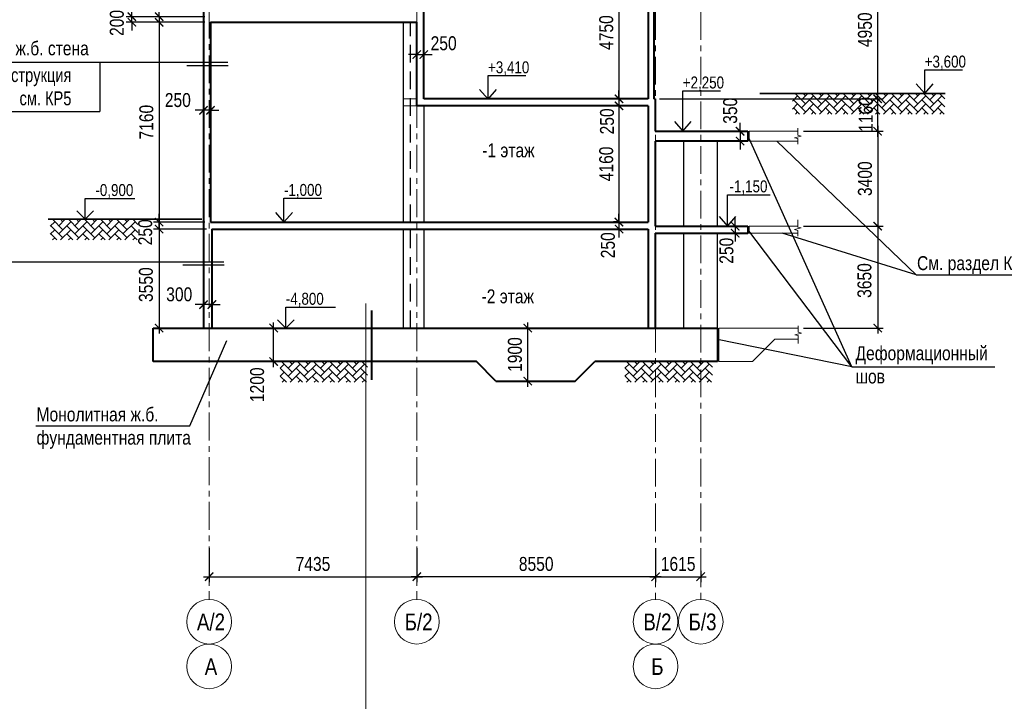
# Model space of a CAD drawing. Header units: millimetres. Extents: x 65947 to 286954, y -29687 to 89113.
# Tile 16 of 25: x 222568 to 257822, y -9991 to 14428. Entities that reach past the tile are written whole.
import ezdxf
from ezdxf.enums import TextEntityAlignment as Align

# ---------------------------------------------------------------- set-up
doc = ezdxf.new("R2010")
doc.units = ezdxf.units.MM
for name, pattern in [('CENTER', [2, 1.25, -0.25, 0.25, -0.25]), ('HIDDEN', [9.525, 6.35, -3.175]), ('Штрихпунктирная', [6.702778, 3.527778, -1.763889, 0, -1.411111])]:
    doc.linetypes.add(name, pattern=pattern)
for name, color, linetype, lineweight in [('-2._План подземной парковки -2 этаж_1_АР-Чертеж-Оси_Осевые размеры.АР_Ном._пера__120', 7, 'Continuous', 0), ('земля', 112, 'Continuous', 35), ('Оси', 7, 'CENTER', 15), ('перекрытия', 5, 'Continuous', 40), ('СК-100-О(си)', 7, 'CENTER', 15), ('СК-110-О-РАЗМЕРЫ', 7, 'Continuous', 15), ('СК-300-Р(азмеры)', 7, 'Continuous', 20), ('СК-400-Т(екст)', 7, 'Continuous', 20), ('СК-600-Ш(триховка', 7, 'Continuous', 5), ('СК-600-Ш(триховка)', 250, 'Continuous', 13), ('стены тонкие', 12, 'Continuous', 30)]:
    doc.layers.add(name, color=color, linetype=linetype, lineweight=lineweight)
for name, color, linetype in [('Т-ВЫНОСКИ.АР-061', 7, 'Continuous'), ('текст', 7, 'Continuous'), ('Чертеж и Рисунок', 7, 'Continuous')]:
    doc.layers.add(name, color=color, linetype=linetype)
doc.styles.add('RUSS', font='arial.ttf', dxfattribs={"width": 0.8})
doc.dimstyles.new('100-200', dxfattribs={"dimscale": 0, "dimtxt": 500, "dimasz": 300, "dimexe": 200, "dimexo": 200, "dimgap": 200, "dimtad": 1, "dimdec": 0, "dimzin": 0, "dimdsep": 46, "dimtxsty": 'RUSS', "dimblk": 'ARCHTICK', "dimcen": 0.096, "dimdle": 200, "dimclrd": 7, "dimclre": 7, "dimclrt": 256, "dimadec": 0, "dimazin": 0, "dimtfac": 1, "dimtdec": 0, "dimtmove": 2, "dimatfit": 3, "dimldrblk": 'OBLIQUE', "dimfxl": 1, "dimtolj": 1, "dimtzin": 0, "dimarcsym": 0})

# ---------------------------------------------------------------- blocks, each defined once
blk = doc.blocks.new('_ArchTick')
at = {"color": 0, "linetype": 'ByBlock', "const_width": 0.15}
blk.add_lwpolyline([(-0.5, -0.5), (0.5, 0.5)], dxfattribs=at)
blk = doc.blocks.new('*D93')
at = {"layer": 'Defpoints', "color": 0, "lineweight": 50, "transparency": 16777216}
for p in [(229351, -4300), (236786, -4300), (236786, -5527)]:
    blk.add_point(p, dxfattribs=at)
at = {"layer": 'СК-300-Р(азмеры)', "color": 7, "lineweight": -2, "transparency": 16777216}
for p, q in [((229351, -4500), (229351, -5727)), ((236786, -4500), (236786, -5727)), ((229151, -5527), (236986, -5527))]:
    blk.add_line(p, q, dxfattribs=at)
at = {"layer": 'СК-300-Р(азмеры)', "color": 7, "lineweight": -2, "transparency": 16777216, "xscale": 300, "yscale": 300, "zscale": 300, "rotation": 180}
blk.add_blockref('_ArchTick', (229351, -5527), dxfattribs=at)
at = {"layer": 'СК-300-Р(азмеры)', "color": 7, "lineweight": -2, "transparency": 16777216, "xscale": 300, "yscale": 300, "zscale": 300}
blk.add_blockref('_ArchTick', (236786, -5527), dxfattribs=at)
at = {"layer": 'СК-300-Р(азмеры)', "transparency": 16777216, "insert": (233069, -5072), "char_height": 500, "attachment_point": 5, "style": 'RUSS'}
blk.add_mtext('\\A1;7435', dxfattribs=at)
blk = doc.blocks.new('_Oblique')
at = {"color": 0, "linetype": 'ByBlock', "lineweight": -2}
blk.add_line((-0.5, -0.5), (0.5, 0.5), dxfattribs=at)
blk = doc.blocks.new('*D94')
at = {"layer": 'Defpoints', "color": 0, "lineweight": 50, "transparency": 16777216}
for p in [(236786, -4300), (245336, -4300), (236786, -5527)]:
    blk.add_point(p, dxfattribs=at)
at = {"layer": 'СК-300-Р(азмеры)', "color": 7, "lineweight": -2, "transparency": 16777216}
for p, q in [((236786, -4500), (236786, -5727)), ((245336, -4500), (245336, -5727)), ((245536, -5527), (236586, -5527))]:
    blk.add_line(p, q, dxfattribs=at)
at = {"layer": 'СК-300-Р(азмеры)', "color": 7, "lineweight": -2, "transparency": 16777216, "xscale": 300, "yscale": 300, "zscale": 300, "rotation": 180}
blk.add_blockref('_ArchTick', (236786, -5527), dxfattribs=at)
at = {"layer": 'СК-300-Р(азмеры)', "color": 7, "lineweight": -2, "transparency": 16777216, "xscale": 300, "yscale": 300, "zscale": 300}
blk.add_blockref('_ArchTick', (245336, -5527), dxfattribs=at)
at = {"layer": 'СК-300-Р(азмеры)', "transparency": 16777216, "insert": (241061, -5072), "char_height": 500, "attachment_point": 5, "style": 'RUSS'}
blk.add_mtext('\\A1;8550', dxfattribs=at)
blk = doc.blocks.new('*D95')
at = {"layer": 'Defpoints', "color": 0, "lineweight": 50, "transparency": 16777216}
for p in [(231661, 3381), (233081, 3381), (233081, 2181)]:
    blk.add_point(p, dxfattribs=at)
at = {"layer": 'СК-110-О-РАЗМЕРЫ', "color": 7, "lineweight": -2, "transparency": 16777216}
for p, q in [((231661, 1981), (231661, 3581)), ((232881, 3381), (231461, 3381)), ((232881, 2181), (231461, 2181))]:
    blk.add_line(p, q, dxfattribs=at)
at = {"layer": 'СК-110-О-РАЗМЕРЫ', "color": 7, "lineweight": -2, "transparency": 16777216, "xscale": 300, "yscale": 300, "zscale": 300}
for p, rotation in [((231661, 3381), 90), ((231661, 2181), 270)]:
    blk.add_blockref('_ArchTick', p, dxfattribs=dict(at, rotation=rotation))
at = {"layer": 'СК-110-О-РАЗМЕРЫ', "transparency": 16777216, "insert": (231070, 1349), "char_height": 500, "attachment_point": 5, "rotation": 90, "style": 'RUSS'}
blk.add_mtext('\\A1;1200', dxfattribs=at)
blk = doc.blocks.new('*D92')
at = {"layer": 'Defpoints', "color": 0, "lineweight": 50, "transparency": 16777216}
for p in [(244247, 7176), (244026, 6926), (244247, 6926)]:
    blk.add_point(p, dxfattribs=at)
at = {"layer": 'СК-110-О-РАЗМЕРЫ', "color": 7, "lineweight": -2, "transparency": 16777216}
for p, q in [((244026, 7176), (244026, 7476)), ((244047, 7176), (243826, 7176)), ((244026, 7176), (244026, 6926)), ((244047, 6926), (243826, 6926)), ((244026, 6926), (244026, 6626))]:
    blk.add_line(p, q, dxfattribs=at)
at = {"layer": 'СК-110-О-РАЗМЕРЫ', "color": 7, "lineweight": -2, "transparency": 16777216, "xscale": 300, "yscale": 300, "zscale": 300}
for p, rotation in [((244026, 7176), 270), ((244026, 6926), 90)]:
    blk.add_blockref('_ArchTick', p, dxfattribs=dict(at, rotation=rotation))
at = {"layer": 'СК-110-О-РАЗМЕРЫ', "transparency": 16777216, "insert": (243631, 6347), "char_height": 500, "attachment_point": 5, "rotation": 90, "style": 'RUSS'}
blk.add_mtext('\\A1;250', dxfattribs=at)
blk = doc.blocks.new('*D114')
at = {"layer": 'Defpoints', "color": 0, "lineweight": 50, "transparency": 16777216}
for p in [(247522, 16541), (253289, 16541), (245536, 11591)]:
    blk.add_point(p, dxfattribs=at)
at = {"layer": 'СК-110-О-РАЗМЕРЫ', "color": 7, "lineweight": -2, "transparency": 16777216}
for p, q in [((253289, 11391), (253289, 16741)), ((247722, 16541), (253489, 16541)), ((245736, 11591), (253489, 11591))]:
    blk.add_line(p, q, dxfattribs=at)
at = {"layer": 'СК-110-О-РАЗМЕРЫ', "color": 7, "lineweight": -2, "transparency": 16777216, "xscale": 300, "yscale": 300, "zscale": 300}
for p, rotation in [((253289, 16541), 90), ((253289, 11591), 270)]:
    blk.add_blockref('_ArchTick', p, dxfattribs=dict(at, rotation=rotation))
at = {"layer": 'СК-110-О-РАЗМЕРЫ', "transparency": 16777216, "insert": (252834, 14066), "char_height": 500, "attachment_point": 5, "rotation": 90, "style": 'RUSS'}
blk.add_mtext('\\A1;4950', dxfattribs=at)
blk = doc.blocks.new('*D156')
at = {"layer": 'Defpoints', "color": 0, "lineweight": 50, "transparency": 16777216}
for p in [(248479, 10431), (248361, 10081), (248479, 10081)]:
    blk.add_point(p, dxfattribs=at)
at = {"layer": 'СК-110-О-РАЗМЕРЫ', "color": 7, "lineweight": -2, "transparency": 16777216}
for p, q in [((248361, 10431), (248361, 10731)), ((248279, 10431), (248161, 10431)), ((248361, 10431), (248361, 10081)), ((248279, 10081), (248161, 10081)), ((248361, 10081), (248361, 9781))]:
    blk.add_line(p, q, dxfattribs=at)
at = {"layer": 'СК-110-О-РАЗМЕРЫ', "color": 7, "lineweight": -2, "transparency": 16777216, "xscale": 300, "yscale": 300, "zscale": 300}
for p, rotation in [((248361, 10431), 270), ((248361, 10081), 90)]:
    blk.add_blockref('_ArchTick', p, dxfattribs=dict(at, rotation=rotation))
at = {"layer": 'СК-110-О-РАЗМЕРЫ', "transparency": 16777216, "insert": (248009, 11164), "char_height": 500, "attachment_point": 5, "rotation": 90, "style": 'RUSS'}
blk.add_mtext('\\A1;350', dxfattribs=at)
blk = doc.blocks.new('*D157')
at = {"layer": 'Defpoints', "color": 0, "lineweight": 50, "transparency": 16777216}
for p in [(244026, 11341), (244144, 11591), (244144, 11341)]:
    blk.add_point(p, dxfattribs=at)
at = {"layer": 'СК-110-О-РАЗМЕРЫ', "color": 7, "lineweight": -2, "transparency": 16777216}
for p, q in [((244026, 11591), (244026, 11891)), ((243944, 11591), (243826, 11591)), ((243944, 11341), (243826, 11341)), ((244026, 11591), (244026, 11341)), ((244026, 11341), (244026, 11041))]:
    blk.add_line(p, q, dxfattribs=at)
at = {"layer": 'СК-110-О-РАЗМЕРЫ', "color": 7, "lineweight": -2, "transparency": 16777216, "xscale": 300, "yscale": 300, "zscale": 300}
for p, rotation in [((244026, 11591), 270), ((244026, 11341), 90)]:
    blk.add_blockref('_ArchTick', p, dxfattribs=dict(at, rotation=rotation))
at = {"layer": 'СК-110-О-РАЗМЕРЫ', "transparency": 16777216, "insert": (243599, 10784), "char_height": 500, "attachment_point": 5, "rotation": 90, "style": 'RUSS'}
blk.add_mtext('\\A1;250', dxfattribs=at)
blk = doc.blocks.new('*D165')
at = {"layer": 'Defpoints', "color": 0, "lineweight": 50, "transparency": 16777216}
for p in [(245336, -5114), (246951, -5114), (246951, -5527)]:
    blk.add_point(p, dxfattribs=at)
at = {"layer": 'СК-300-Р(азмеры)', "color": 7, "lineweight": -2, "transparency": 16777216}
for p, q in [((245136, -5527), (247151, -5527)), ((245336, -5314), (245336, -5727)), ((246951, -5314), (246951, -5727))]:
    blk.add_line(p, q, dxfattribs=at)
at = {"layer": 'СК-300-Р(азмеры)', "color": 7, "lineweight": -2, "transparency": 16777216, "xscale": 300, "yscale": 300, "zscale": 300, "rotation": 180}
blk.add_blockref('_ArchTick', (245336, -5527), dxfattribs=at)
at = {"layer": 'СК-300-Р(азмеры)', "color": 7, "lineweight": -2, "transparency": 16777216, "xscale": 300, "yscale": 300, "zscale": 300}
blk.add_blockref('_ArchTick', (246951, -5527), dxfattribs=at)
at = {"layer": 'СК-300-Р(азмеры)', "transparency": 16777216, "insert": (246144, -5072), "char_height": 500, "attachment_point": 5, "style": 'RUSS'}
blk.add_mtext('\\A1;1615', dxfattribs=at)
blk = doc.blocks.new('*D154')
at = {"layer": 'Defpoints', "color": 0, "lineweight": 50, "transparency": 16777216}
for p in [(229151, 4221), (229151, 4110), (229451, 4110)]:
    blk.add_point(p, dxfattribs=at)
at = {"layer": 'СК-110-О-РАЗМЕРЫ', "color": 7, "lineweight": -2, "transparency": 16777216}
for p, q in [((229151, 4310), (229151, 4421)), ((229451, 4310), (229451, 4421)), ((229151, 4221), (228851, 4221)), ((229451, 4221), (229151, 4221)), ((229451, 4221), (229751, 4221))]:
    blk.add_line(p, q, dxfattribs=at)
at = {"layer": 'СК-110-О-РАЗМЕРЫ', "color": 7, "lineweight": -2, "transparency": 16777216, "xscale": 300, "yscale": 300, "zscale": 300}
blk.add_blockref('_ArchTick', (229151, 4221), dxfattribs=at)
at = {"layer": 'СК-110-О-РАЗМЕРЫ', "color": 7, "lineweight": -2, "transparency": 16777216, "xscale": 300, "yscale": 300, "zscale": 300, "rotation": 180}
blk.add_blockref('_ArchTick', (229451, 4221), dxfattribs=at)
at = {"layer": 'СК-110-О-РАЗМЕРЫ', "transparency": 16777216, "insert": (228280, 4586), "char_height": 500, "attachment_point": 5, "style": 'RUSS'}
blk.add_mtext('\\A1;300', dxfattribs=at)
blk = doc.blocks.new('*D155')
at = {"layer": 'Defpoints', "color": 0, "lineweight": 50, "transparency": 16777216}
for p in [(229151, 11181), (229151, 11070), (229401, 11070)]:
    blk.add_point(p, dxfattribs=at)
at = {"layer": 'СК-110-О-РАЗМЕРЫ', "color": 7, "lineweight": -2, "transparency": 16777216}
for p, q in [((229151, 11270), (229151, 11381)), ((229401, 11270), (229401, 11381)), ((229151, 11181), (228851, 11181)), ((229401, 11181), (229151, 11181)), ((229401, 11181), (229701, 11181))]:
    blk.add_line(p, q, dxfattribs=at)
at = {"layer": 'СК-110-О-РАЗМЕРЫ', "color": 7, "lineweight": -2, "transparency": 16777216, "xscale": 300, "yscale": 300, "zscale": 300}
blk.add_blockref('_ArchTick', (229151, 11181), dxfattribs=at)
at = {"layer": 'СК-110-О-РАЗМЕРЫ', "color": 7, "lineweight": -2, "transparency": 16777216, "xscale": 300, "yscale": 300, "zscale": 300, "rotation": 180}
blk.add_blockref('_ArchTick', (229401, 11181), dxfattribs=at)
at = {"layer": 'СК-110-О-РАЗМЕРЫ', "transparency": 16777216, "insert": (228230, 11546), "char_height": 500, "attachment_point": 5, "style": 'RUSS'}
blk.add_mtext('\\A1;250', dxfattribs=at)
blk = doc.blocks.new('*D166')
at = {"layer": 'Defpoints', "color": 0, "lineweight": 50, "transparency": 16777216}
for p in [(248186, 6781), (248304, 7031), (248304, 6781)]:
    blk.add_point(p, dxfattribs=at)
at = {"layer": 'СК-110-О-РАЗМЕРЫ', "color": 7, "lineweight": -2, "transparency": 16777216}
for p, q in [((248186, 7031), (248186, 7331)), ((248104, 7031), (247986, 7031)), ((248104, 6781), (247986, 6781)), ((248186, 7031), (248186, 6781)), ((248186, 6781), (248186, 6481))]:
    blk.add_line(p, q, dxfattribs=at)
at = {"layer": 'СК-110-О-РАЗМЕРЫ', "color": 7, "lineweight": -2, "transparency": 16777216, "xscale": 300, "yscale": 300, "zscale": 300}
for p, rotation in [((248186, 7031), 270), ((248186, 6781), 90)]:
    blk.add_blockref('_ArchTick', p, dxfattribs=dict(at, rotation=rotation))
at = {"layer": 'СК-110-О-РАЗМЕРЫ', "transparency": 16777216, "insert": (247874, 6149), "char_height": 500, "attachment_point": 5, "rotation": 90, "style": 'RUSS'}
blk.add_mtext('\\A1;250', dxfattribs=at)
blk = doc.blocks.new('*D170')
at = {"layer": 'Defpoints', "color": 0, "lineweight": 50, "transparency": 16777216}
for p in [(236786, 14336), (237036, 14336), (237036, 13177)]:
    blk.add_point(p, dxfattribs=at)
at = {"layer": 'СК-110-О-РАЗМЕРЫ', "color": 7, "lineweight": -2, "transparency": 16777216}
for p, q in [((236786, 14136), (236786, 12977)), ((237036, 14136), (237036, 12977)), ((236786, 13177), (236486, 13177)), ((236786, 13177), (237036, 13177)), ((237036, 13177), (237336, 13177))]:
    blk.add_line(p, q, dxfattribs=at)
at = {"layer": 'СК-110-О-РАЗМЕРЫ', "color": 7, "lineweight": -2, "transparency": 16777216, "xscale": 300, "yscale": 300, "zscale": 300}
blk.add_blockref('_ArchTick', (236786, 13177), dxfattribs=at)
at = {"layer": 'СК-110-О-РАЗМЕРЫ', "color": 7, "lineweight": -2, "transparency": 16777216, "xscale": 300, "yscale": 300, "zscale": 300, "rotation": 180}
blk.add_blockref('_ArchTick', (237036, 13177), dxfattribs=at)
at = {"layer": 'СК-110-О-РАЗМЕРЫ', "transparency": 16777216, "insert": (237747, 13581), "char_height": 500, "attachment_point": 5, "style": 'RUSS'}
blk.add_mtext('\\A1;250', dxfattribs=at)
blk = doc.blocks.new('*D173')
at = {"layer": 'Defpoints', "color": 0, "lineweight": 50, "transparency": 16777216}
for p in [(239621, 3381), (240757, 3381), (239621, 1481)]:
    blk.add_point(p, dxfattribs=at)
at = {"layer": 'СК-110-О-РАЗМЕРЫ', "color": 7, "lineweight": -2, "transparency": 16777216}
for p, q in [((240757, 1281), (240757, 3581)), ((239821, 3381), (240957, 3381)), ((239821, 1481), (240957, 1481))]:
    blk.add_line(p, q, dxfattribs=at)
at = {"layer": 'СК-110-О-РАЗМЕРЫ', "color": 7, "lineweight": -2, "transparency": 16777216, "xscale": 300, "yscale": 300, "zscale": 300}
for p, rotation in [((240757, 3381), 90), ((240757, 1481), 270)]:
    blk.add_blockref('_ArchTick', p, dxfattribs=dict(at, rotation=rotation))
at = {"layer": 'СК-110-О-РАЗМЕРЫ', "transparency": 16777216, "insert": (240301, 2431), "char_height": 500, "attachment_point": 5, "rotation": 90, "style": 'RUSS'}
blk.add_mtext('\\A1;1900', dxfattribs=at)
blk = doc.blocks.new('*D181')
at = {"layer": 'Defpoints', "color": 0, "lineweight": 50, "transparency": 16777216}
for p in [(245271, 11591), (253289, 11591), (250460, 10431)]:
    blk.add_point(p, dxfattribs=at)
at = {"layer": 'СК-110-О-РАЗМЕРЫ', "color": 7, "lineweight": -2, "transparency": 16777216}
for p, q in [((253289, 10231), (253289, 11791)), ((245471, 11591), (253489, 11591)), ((250660, 10431), (253489, 10431))]:
    blk.add_line(p, q, dxfattribs=at)
at = {"layer": 'СК-110-О-РАЗМЕРЫ', "color": 7, "lineweight": -2, "transparency": 16777216, "xscale": 300, "yscale": 300, "zscale": 300}
for p, rotation in [((253289, 11591), 90), ((253289, 10431), 270)]:
    blk.add_blockref('_ArchTick', p, dxfattribs=dict(at, rotation=rotation))
at = {"layer": 'СК-110-О-РАЗМЕРЫ', "transparency": 16777216, "insert": (252864, 11032), "char_height": 500, "attachment_point": 5, "rotation": 90, "style": 'RUSS'}
blk.add_mtext('\\A1;1160', dxfattribs=at)
blk = doc.blocks.new('*D182')
at = {"layer": 'Defpoints', "color": 0, "lineweight": 50, "transparency": 16777216}
for p in [(250436, 10431), (250436, 7031), (253289, 7031)]:
    blk.add_point(p, dxfattribs=at)
at = {"layer": 'СК-110-О-РАЗМЕРЫ', "color": 7, "lineweight": -2, "transparency": 16777216}
for p, q in [((253289, 10631), (253289, 6831)), ((250636, 10431), (253489, 10431)), ((250636, 7031), (253489, 7031))]:
    blk.add_line(p, q, dxfattribs=at)
at = {"layer": 'СК-110-О-РАЗМЕРЫ', "color": 7, "lineweight": -2, "transparency": 16777216, "xscale": 300, "yscale": 300, "zscale": 300}
for p, rotation in [((253289, 10431), 90), ((253289, 7031), 270)]:
    blk.add_blockref('_ArchTick', p, dxfattribs=dict(at, rotation=rotation))
at = {"layer": 'СК-110-О-РАЗМЕРЫ', "transparency": 16777216, "insert": (252834, 8731), "char_height": 500, "attachment_point": 5, "rotation": 90, "style": 'RUSS'}
blk.add_mtext('\\A1;3400', dxfattribs=at)
blk = doc.blocks.new('*D183')
at = {"layer": 'Defpoints', "color": 0, "lineweight": 50, "transparency": 16777216}
for p in [(250427, 7031), (250427, 3381), (253289, 3381)]:
    blk.add_point(p, dxfattribs=at)
at = {"layer": 'СК-110-О-РАЗМЕРЫ', "color": 7, "lineweight": -2, "transparency": 16777216}
for p, q in [((253289, 7231), (253289, 3181)), ((250627, 7031), (253489, 7031)), ((250627, 3381), (253489, 3381))]:
    blk.add_line(p, q, dxfattribs=at)
at = {"layer": 'СК-110-О-РАЗМЕРЫ', "color": 7, "lineweight": -2, "transparency": 16777216, "xscale": 300, "yscale": 300, "zscale": 300}
for p, rotation in [((253289, 7031), 90), ((253289, 3381), 270)]:
    blk.add_blockref('_ArchTick', p, dxfattribs=dict(at, rotation=rotation))
at = {"layer": 'СК-110-О-РАЗМЕРЫ', "transparency": 16777216, "insert": (252816, 5083), "char_height": 500, "attachment_point": 5, "rotation": 90, "style": 'RUSS'}
blk.add_mtext('\\A1;3650', dxfattribs=at)
blk = doc.blocks.new('*D195')
at = {"layer": 'Defpoints', "color": 0, "lineweight": 50, "transparency": 16777216}
for p in [(227560, 16086), (229401, 16086), (229401, 14536)]:
    blk.add_point(p, dxfattribs=at)
at = {"layer": 'СК-110-О-РАЗМЕРЫ', "color": 7, "lineweight": -2, "transparency": 16777216}
for p, q in [((227560, 16086), (227560, 16386)), ((229201, 16086), (227360, 16086)), ((227560, 14536), (227560, 16086)), ((229201, 14536), (227360, 14536)), ((227560, 14536), (227560, 14236))]:
    blk.add_line(p, q, dxfattribs=at)
at = {"layer": 'СК-110-О-РАЗМЕРЫ', "color": 7, "lineweight": -2, "transparency": 16777216, "xscale": 300, "yscale": 300, "zscale": 300}
for p, rotation in [((227560, 16086), 270), ((227560, 14536), 90)]:
    blk.add_blockref('_ArchTick', p, dxfattribs=dict(at, rotation=rotation))
at = {"layer": 'СК-110-О-РАЗМЕРЫ', "transparency": 16777216, "insert": (227133, 15331), "char_height": 500, "attachment_point": 5, "rotation": 90, "style": 'RUSS'}
blk.add_mtext('\\A1;1550', dxfattribs=at)
blk = doc.blocks.new('*D196')
at = {"layer": 'Defpoints', "color": 0, "lineweight": 50, "transparency": 16777216}
for p in [(226583, 14536), (229401, 14536), (229401, 14336)]:
    blk.add_point(p, dxfattribs=at)
at = {"layer": 'СК-110-О-РАЗМЕРЫ', "color": 7, "lineweight": -2, "transparency": 16777216}
for p, q in [((226583, 14536), (226583, 14836)), ((229201, 14536), (226383, 14536)), ((226583, 14336), (226583, 14536)), ((229201, 14336), (226383, 14336)), ((226583, 14336), (226583, 14036))]:
    blk.add_line(p, q, dxfattribs=at)
at = {"layer": 'СК-110-О-РАЗМЕРЫ', "color": 7, "lineweight": -2, "transparency": 16777216, "xscale": 300, "yscale": 300, "zscale": 300}
for p, rotation in [((226583, 14536), 270), ((226583, 14336), 90)]:
    blk.add_blockref('_ArchTick', p, dxfattribs=dict(at, rotation=rotation))
at = {"layer": 'СК-110-О-РАЗМЕРЫ', "transparency": 16777216, "insert": (226047, 14312), "char_height": 500, "attachment_point": 5, "rotation": 90, "style": 'RUSS'}
blk.add_mtext('\\A1;200', dxfattribs=at)
blk = doc.blocks.new('*D197')
at = {"layer": 'Defpoints', "color": 0, "lineweight": 50, "transparency": 16777216}
for p in [(229401, 14336), (227560, 7176), (229401, 7176)]:
    blk.add_point(p, dxfattribs=at)
at = {"layer": 'СК-110-О-РАЗМЕРЫ', "color": 7, "lineweight": -2, "transparency": 16777216}
for p, q in [((227560, 14536), (227560, 6976)), ((229201, 14336), (227360, 14336)), ((229201, 7176), (227360, 7176))]:
    blk.add_line(p, q, dxfattribs=at)
at = {"layer": 'СК-110-О-РАЗМЕРЫ', "color": 7, "lineweight": -2, "transparency": 16777216, "xscale": 300, "yscale": 300, "zscale": 300}
for p, rotation in [((227560, 14336), 90), ((227560, 7176), 270)]:
    blk.add_blockref('_ArchTick', p, dxfattribs=dict(at, rotation=rotation))
at = {"layer": 'СК-110-О-РАЗМЕРЫ', "transparency": 16777216, "insert": (227105, 10756), "char_height": 500, "attachment_point": 5, "rotation": 90, "style": 'RUSS'}
blk.add_mtext('\\A1;7160', dxfattribs=at)
blk = doc.blocks.new('*D198')
at = {"layer": 'Defpoints', "color": 0, "lineweight": 50, "transparency": 16777216}
for p in [(227560, 7176), (229401, 7176), (229451, 6926)]:
    blk.add_point(p, dxfattribs=at)
at = {"layer": 'СК-110-О-РАЗМЕРЫ', "color": 7, "lineweight": -2, "transparency": 16777216}
for p, q in [((227560, 7176), (227560, 7476)), ((229201, 7176), (227360, 7176)), ((227560, 6926), (227560, 7176)), ((229251, 6926), (227360, 6926)), ((227560, 6926), (227560, 6626))]:
    blk.add_line(p, q, dxfattribs=at)
at = {"layer": 'СК-110-О-РАЗМЕРЫ', "color": 7, "lineweight": -2, "transparency": 16777216, "xscale": 300, "yscale": 300, "zscale": 300}
for p, rotation in [((227560, 7176), 270), ((227560, 6926), 90)]:
    blk.add_blockref('_ArchTick', p, dxfattribs=dict(at, rotation=rotation))
at = {"layer": 'СК-110-О-РАЗМЕРЫ', "transparency": 16777216, "insert": (227064, 6812), "char_height": 500, "attachment_point": 5, "rotation": 90, "style": 'RUSS'}
blk.add_mtext('\\A1;250', dxfattribs=at)
blk = doc.blocks.new('*D199')
at = {"layer": 'Defpoints', "color": 0, "lineweight": 50, "transparency": 16777216}
for p in [(229451, 6926), (227560, 3381), (229451, 3381)]:
    blk.add_point(p, dxfattribs=at)
at = {"layer": 'СК-110-О-РАЗМЕРЫ', "color": 7, "lineweight": -2, "transparency": 16777216}
for p, q in [((227560, 7126), (227560, 3181)), ((229251, 6926), (227360, 6926)), ((229251, 3381), (227360, 3381))]:
    blk.add_line(p, q, dxfattribs=at)
at = {"layer": 'СК-110-О-РАЗМЕРЫ', "color": 7, "lineweight": -2, "transparency": 16777216, "xscale": 300, "yscale": 300, "zscale": 300}
for p, rotation in [((227560, 6926), 90), ((227560, 3381), 270)]:
    blk.add_blockref('_ArchTick', p, dxfattribs=dict(at, rotation=rotation))
at = {"layer": 'СК-110-О-РАЗМЕРЫ', "transparency": 16777216, "insert": (227089, 4935), "char_height": 500, "attachment_point": 5, "rotation": 90, "style": 'RUSS'}
blk.add_mtext('\\A1;3550', dxfattribs=at)
blk = doc.blocks.new('*D210')
at = {"layer": 'Defpoints', "color": 0, "lineweight": 50, "transparency": 16777216}
for p in [(244144, 16341), (244026, 11591), (244144, 11591)]:
    blk.add_point(p, dxfattribs=at)
at = {"layer": 'СК-110-О-РАЗМЕРЫ', "color": 7, "lineweight": -2, "transparency": 16777216}
for p, q in [((243944, 16341), (243826, 16341)), ((244026, 16541), (244026, 11391)), ((243944, 11591), (243826, 11591))]:
    blk.add_line(p, q, dxfattribs=at)
at = {"layer": 'СК-110-О-РАЗМЕРЫ', "color": 7, "lineweight": -2, "transparency": 16777216, "xscale": 300, "yscale": 300, "zscale": 300}
for p, rotation in [((244026, 16341), 90), ((244026, 11591), 270)]:
    blk.add_blockref('_ArchTick', p, dxfattribs=dict(at, rotation=rotation))
at = {"layer": 'СК-110-О-РАЗМЕРЫ', "transparency": 16777216, "insert": (243571, 13966), "char_height": 500, "attachment_point": 5, "rotation": 90, "style": 'RUSS'}
blk.add_mtext('\\A1;4750', dxfattribs=at)
blk = doc.blocks.new('*D211')
at = {"layer": 'Defpoints', "color": 0, "lineweight": 50, "transparency": 16777216}
for p in [(244144, 11341), (244026, 7181), (244144, 7181)]:
    blk.add_point(p, dxfattribs=at)
at = {"layer": 'СК-110-О-РАЗМЕРЫ', "color": 7, "lineweight": -2, "transparency": 16777216}
for p, q in [((243944, 11341), (243826, 11341)), ((244026, 11541), (244026, 6981)), ((243944, 7181), (243826, 7181))]:
    blk.add_line(p, q, dxfattribs=at)
at = {"layer": 'СК-110-О-РАЗМЕРЫ', "color": 7, "lineweight": -2, "transparency": 16777216, "xscale": 300, "yscale": 300, "zscale": 300}
for p, rotation in [((244026, 11341), 90), ((244026, 7181), 270)]:
    blk.add_blockref('_ArchTick', p, dxfattribs=dict(at, rotation=rotation))
at = {"layer": 'СК-110-О-РАЗМЕРЫ', "transparency": 16777216, "insert": (243571, 9261), "char_height": 500, "attachment_point": 5, "rotation": 90, "style": 'RUSS'}
blk.add_mtext('\\A1;4160', dxfattribs=at)

msp = doc.modelspace()

# ---------------------------------------------------------------- hatches: boundary and pattern name
at = {"layer": 'СК-600-Ш(триховка'}
h = msp.add_hatch(dxfattribs=at)
h.set_pattern_fill('AR-HBONE', color=256, scale=2)
h.set_pattern_definition([(45, (153430.47, 2357.24), (0, 287.3682), [609.6, -203.2]), (135, (153574.15, 2500.93), (3e-14, 287.3682), [609.6, -203.2])])
h.paths.add_polyline_path([(255689.3, 11780.7), (250234.1, 11780.7), (250234.1, 11044.6), (255689.3, 11044.6)])
h = msp.add_hatch(dxfattribs=at)
h.set_pattern_fill('AR-HBONE', color=256, scale=2)
h.set_pattern_definition([(45, (124537.66, -2147.72), (0, 287.3682), [609.6, -203.2]), (135, (124681.34, -2004.04), (3e-14, 287.3682), [609.6, -203.2])])
h.paths.add_polyline_path([(226796.5, 7275.8), (223663.7, 7275.8), (223663.7, 6539.6), (226796.5, 6539.6)])
h = msp.add_hatch(dxfattribs=at)
h.set_pattern_fill('AR-HBONE', color=256, scale=2)
h.set_pattern_definition([(45, (124132.78, -7249.22), (0, 287.3682), [609.6, -203.2]), (135, (124276.47, -7105.54), (3e-14, 287.3682), [609.6, -203.2])])
h.paths.add_polyline_path([(231892.5, 2174.3), (235025.3, 2174.3), (235025.3, 1438.1), (231892.5, 1438.1)])
h = msp.add_hatch(dxfattribs=at)
h.set_pattern_fill('AR-HBONE', color=256, scale=2)
h.set_pattern_definition([(45, (136478.85, -7249.22), (0, 287.3682), [609.6, -203.2]), (135, (136622.54, -7105.54), (3e-14, 287.3682), [609.6, -203.2])])
h.paths.add_polyline_path([(244238.6, 2174.3), (247371.4, 2174.3), (247371.4, 1438.1), (244238.6, 1438.1)])

# ---------------------------------------------------------------- linework, layer by layer
at = {"layer": '-2._План подземной парковки -2 этаж_1_АР-Чертеж-Оси_Осевые размеры.АР_Ном._пера__120', "color": 7, "linetype": 'Штрихпунктирная', "lineweight": 0}
msp.add_line((229351, -4721.1), (229351, -5721.1), dxfattribs=at)
at = {"layer": 'земля'}
for p, q in [((249072, 11780.7), (255709.4, 11780.7)), ((223592.5, 7275.8), (229091.4, 7275.8))]:
    msp.add_line(p, q, dxfattribs=at)
at = {"layer": 'Оси', "color": 2, "ltscale": 800}
for p, q in [((229351, 81950.5), (229351, -6338.1)), ((236786, 81950.5), (236786, -6338.1)), ((245336, 81900.5), (245336, -6338.1)), ((246951, 81900.5), (246951, -6338.1))]:
    msp.add_line(p, q, dxfattribs=at)
at = {"layer": 'перекрытия'}
for p, q in [((229401, 14335.8), (236786, 14335.8)), ((236786, 11340.7), (236786, 11590.7)), ((245071, 11340.7), (236786, 11340.7)), ((245069.6, 11590.7), (237036, 11590.7)), ((245321, 11590.7), (245271, 11590.7)), ((245321, 10430.7), (248636, 10430.7)), ((248636, 10430.7), (248636, 10080.7)), ((248636, 10080.7), (245321, 10080.7)), ((229401, 7175.8), (245071, 7175.8)), ((229451, 6925.8), (245071, 6925.8)), ((245071, 6775.8), (245071, 6775.8)), ((245321, 7030.8), (248636, 7030.8)), ((245321, 6780.8), (248636, 6780.8)), ((248636, 7030.8), (248636, 6780.8)), ((227351, 2180.7), (227351, 3380.7)), ((227351, 3380.7), (247551, 3380.7)), ((247551, 3380.7), (247551, 3380.7)), ((247551, 3380.7), (247551, 2180.7)), ((228551, 2180.7), (227351, 2180.7)), ((238921, 2180.7), (228551, 2180.7)), ((239621, 1480.7), (238921, 2180.7)), ((242456, 1480.7), (243156, 2180.7)), ((244741, 2180.7), (243156, 2180.7)), ((247551, 2180.7), (244741, 2180.7)), ((239621, 1480.7), (242456, 1480.7))]:
    msp.add_line(p, q, dxfattribs=at)
at = {"layer": 'перекрытия', "lineweight": 20}
for p, q in [((236786, 11590.7), (236306, 11590.7)), ((236306, 11590.7), (236306, 11340.7)), ((236786, 11340.7), (236306, 11340.7)), ((250436.1, 10430.7), (248686, 10430.7)), ((248686, 10430.7), (248686, 10080.7)), ((250436.1, 10080.7), (248686, 10080.7)), ((248636, 6780.8), (250436.1, 6780.8)), ((248686, 7030.8), (248686, 6780.8)), ((248686, 7030.8), (250427.3, 7030.8)), ((247601, 3380.7), (247601, 2180.7)), ((247601, 3380.7), (250436.1, 3380.7)), ((248801, 2180.7), (249601, 2980.7)), ((249601, 2980.7), (250436.1, 2980.7)), ((247601, 2180.7), (248801, 2180.7))]:
    msp.add_line(p, q, dxfattribs=at)
at = {"layer": 'СК-100-О(си)', "linetype": 'Continuous'}
for centre in [(229351, -7138.1), (236786, -7138.1), (245336, -7138.1), (246951, -7138.1), (229351, -8738.1), (245336, -8738.1)]:
    msp.add_circle(centre, 800, dxfattribs=at)
at = {"layer": 'СК-400-Т(екст)', "color": 7}
msp.add_line((234961.9, -22224), (234961.9, 4261.6), dxfattribs=at)
at = {"layer": 'СК-400-Т(екст)', "color": 7, "lineweight": 40}
msp.add_line((235161.9, 4004.3), (235161.9, 1527.1), dxfattribs=at)
at = {"layer": 'СК-600-Ш(триховка)', "linetype": 'ByBlock'}
for points in [[(250427.7, 10545.3), (250427.7, 10288.1), (250547.7, 10258.1), (250307.7, 10198.1), (250427.7, 10168.1), (250427.7, 9965.1)], [(250427.7, 7257.2), (250427.7, 7000.1), (250547.7, 6970.1), (250307.7, 6910.1), (250427.7, 6880.1), (250427.7, 6677)], [(250436.1, 3459.5), (250436.1, 3233.2), (250556.1, 3203.2), (250316.1, 3143.2), (250436.1, 3113.2), (250436.1, 2826.7)]]:
    msp.add_lwpolyline(points, dxfattribs=at)
at = {"layer": 'стены тонкие', "lineweight": 40}
for p, q in [((229151, 16285.8), (229151, 3380.7)), ((237036, 11590.7), (237036, 16337.6)), ((245069.6, 16340.1), (245069.6, 11590.7)), ((245271, 16340.1), (245271, 11590.7)), ((229401, 14335.8), (229401, 7175.8)), ((236786, 11590.7), (236786, 14335.8)), ((245071, 11340.7), (245071, 7175.8)), ((245321, 11590.7), (245321, 10430.7)), ((245321, 10080.7), (245321, 7030.8)), ((229451, 6925.8), (229451, 3380.7)), ((245071, 6925.8), (245071, 3380.7)), ((245321, 6780.8), (245321, 3380.7))]:
    msp.add_line(p, q, dxfattribs=at)
at = {"layer": 'стены тонкие'}
for p, q in [((236306, 7175.8), (236306, 14335.8)), ((237036, 11340.7), (237036, 7175.8)), ((246351, 7030.8), (246351, 10080.7)), ((247551, 7030.8), (247551, 10080.7)), ((236306, 3380.7), (236306, 6925.8)), ((237036, 6925.8), (237036, 3380.7)), ((246351, 3380.7), (246351, 6780.8)), ((247551, 3380.7), (247551, 6780.8))]:
    msp.add_line(p, q, dxfattribs=at)
at = {"layer": 'стены тонкие', "linetype": 'HIDDEN', "ltscale": 100}
for p, q in [((236556, 7175.8), (236556, 14335.8)), ((236556, 3380.7), (236556, 6925.8))]:
    msp.add_line(p, q, dxfattribs=at)
at = {"layer": 'Т-ВЫНОСКИ.АР-061', "color": 7, "linetype": 'Continuous', "lineweight": 30}
for p, q in [((228553.1, 12789.2), (230026.9, 12789.2)), ((228414.2, 5640.7), (229887.9, 5640.7))]:
    msp.add_line(p, q, dxfattribs=at)
at = {"layer": 'текст'}
for p, q in [((239336.8, 11575.5), (239336.8, 12422.7)), ((239336.8, 12422.7), (240692.6, 12422.7)), ((254971.3, 11780.7), (254971.3, 12627.9)), ((254971.3, 12627.9), (256327.1, 12627.9)), ((254671.3, 12130.7), (254971.3, 11780.7)), ((254971.3, 11780.7), (255271.3, 12130.7)), ((239036.8, 11925.5), (239336.8, 11575.5)), ((239336.8, 11575.5), (239636.8, 11925.5)), ((246309.2, 10430.7), (246309.2, 11878.9)), ((246309.2, 11878.9), (247665, 11878.9)), ((246009.2, 10780.7), (246309.2, 10430.7)), ((246309.2, 10430.7), (246609.2, 10780.7)), ((252364.8, 1989.7), (248636, 10284.8)), ((254667.3, 5291.4), (249682.2, 10080.7)), ((247913.6, 7030.8), (247913.6, 8157.5)), ((247913.6, 8157.5), (249435.4, 8157.5)), ((224915.9, 7275.8), (224915.9, 8025.8)), ((224915.9, 8025.8), (226694.3, 8025.8)), ((232031, 7175.8), (232031, 8029.9)), ((232031, 8029.9), (233386.8, 8029.9)), ((224615.9, 7575.8), (224915.9, 7275.8)), ((224915.9, 7275.8), (225215.9, 7575.8)), ((231731, 7525.8), (232031, 7175.8)), ((232031, 7175.8), (232331, 7525.8)), ((247613.6, 7380.8), (247913.6, 7030.8)), ((247913.6, 7030.8), (248213.6, 7380.8)), ((252364.8, 1989.7), (248636, 6905.8)), ((254667.3, 5291.4), (249864.8, 6780.8)), ((254667.3, 5291.4), (259299, 5291.4)), ((232096.5, 3380.7), (232096.5, 4130.7)), ((232096.5, 4130.7), (233874.9, 4130.7)), ((231796.5, 3680.7), (232096.5, 3380.7)), ((232096.5, 3380.7), (232396.5, 3680.7)), ((228661.1, -127), (229989.8, 2940.1)), ((252364.8, 1989.7), (247551, 2967)), ((252364.8, 1989.7), (257480.6, 1989.7)), ((223140, -127), (228661.1, -127))]:
    msp.add_line(p, q, dxfattribs=at)
at = {"layer": 'Чертеж и Рисунок', "linetype": 'Continuous'}
for p, q in [((218650.2, 12903.5), (230014.7, 12903.5)), ((225438.2, 12903.5), (225438.2, 11141.5)), ((218650.2, 11141.5), (225438.2, 11141.5)), ((220077.7, 5755), (229875.7, 5755))]:
    msp.add_line(p, q, dxfattribs=at)

# ---------------------------------------------------------------- texts
at = {"layer": 'Оси', "style": 'RUSS', "width": 0.8}
for s, p in [('А/2', (229416.7, -7145.9)), ('Б/2', (236851.7, -7145.9)), ('В/2', (245401.7, -7145.9)), ('Б/3', (247016.7, -7145.9)), ('А', (229416.7, -8745.9)), ('Б', (245401.7, -8745.9))]:
    msp.add_text(s, height=600, dxfattribs=at).set_placement(p, align=Align.MIDDLE_CENTER)
at = {"layer": 'СК-400-Т(екст)', "color": 7, "char_height": 500, "attachment_point": 1, "style": 'RUSS'}
for s, insert, width in [('1 этаж', (239316.7, 15234), 2115.003), ('Монолитная ж.б. cтена', (219050.2, 13651.9), 7637.596), ('-1 этаж', (239126.9, 9997.6), 2115.003), ('См. раздел КР1', (254696.9, 5956.2), 7054.545), ('-2 этаж', (239105, 4766.5), 2115.003), ('Монолитная ж.б. фундаментная плита', (223169.7, 537.7), 7054.545)]:
    msp.add_mtext(s, dxfattribs=dict(at, insert=insert, width=width))
at = {"layer": 'СК-400-Т(екст)', "color": 7, "insert": (224420.2, 12694.6), "char_height": 500, "attachment_point": 3, "style": 'RUSS'}
msp.add_mtext('{\\W0.75;Фасадная конструкция\\Pсм. КР5}', dxfattribs=at)
at = {"layer": 'СК-400-Т(екст)', "insert": (252493.7, 2729.3), "char_height": 500, "attachment_point": 1, "style": 'RUSS'}
msp.add_mtext('Деформационный\\Pшов', dxfattribs=at)
at = {"layer": 'текст', "style": 'RUSS', "width": 0.8}
for s, p in [('+3,600', (254971.3, 12712.7)), ('+3,410', (239336.8, 12507.5)), ('+2,250', (246309.2, 11963.7)), ('-0,900', (225278.7, 8110.5)), ('-1,000', (232031, 8114.7)), ('-1,150', (247983.3, 8242.3)), ('-4,800', (232096.5, 4215.5))]:
    msp.add_text(s, height=428.63, dxfattribs=at).set_placement(p)

# ---------------------------------------------------------------- dimensions: what is measured, and where the dimension line sits
at = {"layer": 'СК-110-О-РАЗМЕРЫ'}
for base, p1, p2, picture, middle in [((253289.4, 16540.7), (245536, 11590.7), (247521.8, 16540.7), '*D114', (252834.1, 14065.7)), ((244026.2, 11590.7), (244144.2, 16340.8), (244144.2, 11590.7), '*D210', (243570.9, 13965.8)), ((227560.3, 7175.8), (229401, 14335.8), (229401, 7175.8), '*D197', (227105, 10755.8)), ((244026.2, 7180.8), (244144.2, 11340.7), (244144.2, 7180.8), '*D211', (243570.9, 9260.8)), ((253289.4, 7030.8), (250436.1, 10430.7), (250436.1, 7030.8), '*D182', (252834, 8730.7)), ((240756.7, 3380.7), (239621, 1480.7), (239621, 3380.7), '*D173', (240301.5, 2430.7))]:
    dim = msp.add_linear_dim(base=base, p1=p1, p2=p2, angle=90, dimstyle='100-200', override={"dimscale": 1}, dxfattribs=at)
    dim.commit()
    dim.dimension.update_dxf_attribs({"geometry": picture, "text_midpoint": middle})
for base, p1, p2, picture, middle in [((227560.3, 16085.8), (229401, 14535.8), (229401, 16085.8), '*D195', (227133, 15330.7)), ((226582.8, 14535.8), (229401, 14335.8), (229401, 14535.8), '*D196', (226046.8, 14312)), ((244026.2, 11340.7), (244144.2, 11590.7), (244144.2, 11340.7), '*D157', (243599.2, 10783.5)), ((253289.4, 11590.7), (250460.4, 10430.7), (245271, 11590.7), '*D181', (252864.3, 11031.7)), ((248361.4, 10080.7), (248479.4, 10430.7), (248479.4, 10080.7), '*D156', (248009.4, 11164.2)), ((227560.3, 7175.8), (229451, 6925.8), (229401, 7175.8), '*D198', (227063.9, 6811.6)), ((244025.8, 6925.8), (244246.9, 7175.8), (244246.9, 6925.8), '*D92', (243631, 6346.7)), ((248185.7, 6780.8), (248303.8, 7030.8), (248303.8, 6780.8), '*D166', (247874.1, 6149)), ((253289.4, 3380.7), (250427.3, 7030.8), (250427.3, 3380.7), '*D183', (252816.1, 5083)), ((231660.8, 3380.7), (233081.4, 2180.7), (233081.4, 3380.7), '*D95', (231069.6, 1348.9))]:
    dim = msp.add_linear_dim(base=base, p1=p1, p2=p2, angle=90, dimstyle='100-200', override={"dimscale": 1}, dxfattribs=at)
    dim.commit()
    dim.dimension.update_dxf_attribs({"geometry": picture, "text_midpoint": middle, "dimtype": 160})
for base, p1, p2, picture, middle in [((237036, 13177.5), (236786, 14335.8), (237036, 14335.8), '*D170', (237747.2, 13581.4)), ((229151, 11180.8), (229401, 11070.2), (229151, 11070.2), '*D155', (228229.8, 11545.7)), ((229151, 4220.8), (229451, 4110.2), (229151, 4110.2), '*D154', (228279.8, 4585.7))]:
    dim = msp.add_linear_dim(base=base, p1=p1, p2=p2, dimstyle='100-200', override={"dimscale": 1}, dxfattribs=at)
    dim.commit()
    dim.dimension.update_dxf_attribs({"geometry": picture, "text_midpoint": middle, "dimtype": 160})
dim = msp.add_linear_dim(base=(227560.3, 3380.7), p1=(229451, 6925.8), p2=(229451, 3380.7), angle=90, text='3550', dimstyle='100-200', override={"dimscale": 1}, dxfattribs=at)
dim.commit()
dim.dimension.update_dxf_attribs({"geometry": '*D199', "text_midpoint": (227089.5, 4934.9), "dimtype": 160})
at = {"layer": 'СК-300-Р(азмеры)'}
for base, p1, p2, picture, middle in [((236786, -5527.4), (229351, -4300.4), (236786, -4300.4), '*D93', (233068.5, -5071.9)), ((246951, -5527.4), (245336, -5113.9), (246951, -5113.9), '*D165', (246143.5, -5072.1))]:
    dim = msp.add_linear_dim(base=base, p1=p1, p2=p2, dimstyle='100-200', override={"dimscale": 1}, dxfattribs=at)
    dim.commit()
    dim.dimension.update_dxf_attribs({"geometry": picture, "text_midpoint": middle})
dim = msp.add_linear_dim(base=(236786, -5527.4), p1=(245336, -4300.4), p2=(236786, -4300.4), angle=180, dimstyle='100-200', override={"dimscale": 1}, dxfattribs=at)
dim.commit()
dim.dimension.update_dxf_attribs({"geometry": '*D94', "text_midpoint": (241061, -5072.1)})

doc.saveas('drawing.dxf')
